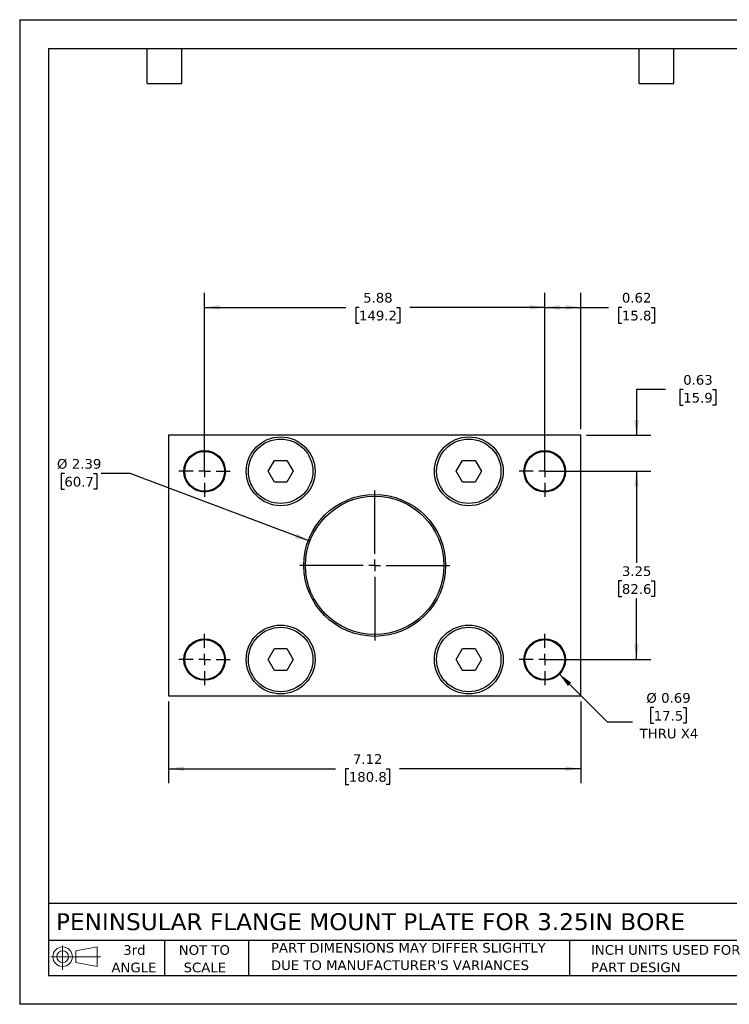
# Model space of a CAD drawing. Header units: inches. Extents: x 0 to 22, y 0 to 17.
# Tile 1 of 2: x 0 to 12.3, y 0 to 17. Entities that reach past the tile are written whole.
import ezdxf

# ---------------------------------------------------------------- set-up
doc = ezdxf.new("R2010")
doc.units = ezdxf.units.IN
doc.header["$LTSCALE"] = 2
doc.header["$MEASUREMENT"] = 0
doc.linetypes.add('SLD-Center', pattern=[0.75, 0.6, -0.05, 0.05, -0.05])
doc.linetypes.add('SLD-Solid', pattern=[0])
doc.layers.add('CENTER', color=40, linetype='SLD-Center')
doc.layers.add('SLD-DEFPOINTS', color=7, linetype='Continuous')
doc.layers.add('DIMENSIONS', color=140, linetype='SLD-Solid', lineweight=25)
doc.layers.add('TEXT', color=140, linetype='SLD-Solid', lineweight=25)
doc.styles.add('SLDTEXTSTYLE0', font='VERDANA.TTF')
doc.dimstyles.new('SLDDIMSTYLE0', dxfattribs={"dimtxt": 0.169922, "dimasz": 0.26, "dimexe": 0, "dimexo": 0.0625, "dimgap": 0.04248, "dimtad": 0, "dimtih": 1, "dimtoh": 1, "dimrnd": 1e-09, "dimzin": 12, "dimdsep": 46, "dimtxsty": 'SLDTEXTSTYLE0', "dimsah": 1, "dimcen": 0.09, "dimadec": 0, "dimazin": 3, "dimtfac": 1, "dimtofl": 0, "dimtmove": 0, "dimatfit": 3, "dimfxl": 0, "dimfrac": 2, "dimtolj": 1, "dimtzin": 12, "dimarcsym": 0})
doc.dimstyles.new('SLDDIMSTYLE1', dxfattribs={"dimtxt": 0.169922, "dimasz": 0.26, "dimexe": 0, "dimexo": 0.0625, "dimgap": 0.04248, "dimtad": 0, "dimtih": 1, "dimtoh": 1, "dimrnd": 1e-09, "dimdsep": 46, "dimtxsty": 'SLDTEXTSTYLE0', "dimsah": 1, "dimcen": 0.09, "dimadec": 0, "dimazin": 2, "dimtfac": 1, "dimtofl": 0, "dimtmove": 0, "dimatfit": 3, "dimfxl": 0, "dimfrac": 2, "dimtolj": 1, "dimtzin": 12, "dimarcsym": 0})
doc.dimstyles.new('SLDDIMSTYLE2', dxfattribs={"dimtxt": 0.169922, "dimasz": 0.26, "dimexe": 0, "dimexo": 0.0625, "dimgap": 0.04248, "dimtad": 0, "dimtih": 1, "dimtoh": 1, "dimrnd": 1e-09, "dimdsep": 46, "dimtxsty": 'SLDTEXTSTYLE0', "dimsah": 1, "dimcen": 0.09, "dimadec": 0, "dimazin": 2, "dimtfac": 1, "dimtmove": 0, "dimatfit": 0, "dimfxl": 0, "dimfrac": 2, "dimtolj": 1, "dimtzin": 12, "dimarcsym": 0})
doc.dimstyles.new('SLDDIMSTYLE3', dxfattribs={"dimtxt": 0.169922, "dimasz": 0.26, "dimexe": 0, "dimexo": 0.0625, "dimgap": 0.04248, "dimtad": 0, "dimtih": 1, "dimtoh": 1, "dimrnd": 1e-09, "dimdsep": 46, "dimtxsty": 'SLDTEXTSTYLE0', "dimsah": 1, "dimcen": 0, "dimadec": 0, "dimazin": 2, "dimtfac": 1, "dimtofl": 0, "dimtmove": 0, "dimatfit": 3, "dimfxl": 0, "dimfrac": 2, "dimtolj": 1, "dimtzin": 12, "dimarcsym": 0})
doc.dimstyles.new('SLDDIMSTYLE4', dxfattribs={"dimtxt": 0.169922, "dimasz": 0.26, "dimexe": 0, "dimexo": 0.0625, "dimgap": 0.04248, "dimtad": 0, "dimtih": 1, "dimtoh": 1, "dimrnd": 1e-09, "dimzin": 12, "dimdsep": 46, "dimtxsty": 'SLDTEXTSTYLE0', "dimsah": 1, "dimcen": 0, "dimadec": 0, "dimazin": 3, "dimtfac": 1, "dimtofl": 0, "dimtmove": 0, "dimatfit": 3, "dimfxl": 0, "dimfrac": 2, "dimtolj": 1, "dimtzin": 12, "dimarcsym": 0})

# ---------------------------------------------------------------- blocks, each defined once
blk = doc.blocks.new('Block11')
at = {"color": 7, "linetype": 'SLD-Solid', "lineweight": 18}
for p, q in [((0.204, 0.418), (0.204, 0)), ((0.431, 0.328), (0.801, 0.396)), ((0.801, 0.396), (0.801, 0.058)), ((0, 0.227), (0.856, 0.227)), ((0.431, 0.126), (0.431, 0.328)), ((0.431, 0.126), (0.801, 0.058))]:
    blk.add_line(p, q, dxfattribs=at)
for radius in [0.169, 0.101]:
    blk.add_circle((0.204, 0.227), radius, dxfattribs=at)
blk = doc.blocks.new('Block12')
at = {"layer": 'SLD-DEFPOINTS'}
blk.add_blockref('Block11', (0, 0), dxfattribs=at)
blk = doc.blocks.new('SW_NOTE_0_2')
at = {"layer": 'TEXT', "color": 0, "char_height": 0.16667, "attachment_point": 1, "style": 'SLDTEXTSTYLE0'}
for s, insert in [('PART DIMENSIONS MAY DIFFER SLIGHTLY ', (0, 0.212)), ("DUE TO MANUFACTURER'S VARIANCES", (0, -0.089))]:
    blk.add_mtext(s, dxfattribs=dict(at, insert=insert))
blk = doc.blocks.new('SW_NOTE_0_3')
at = {"layer": 'TEXT', "color": 0, "char_height": 0.1667, "attachment_point": 2, "style": 'SLDTEXTSTYLE0'}
for s, insert in [('NOT TO', (0.414, 0.212)), ('SCALE', (0.422, -0.089))]:
    blk.add_mtext(s, dxfattribs=dict(at, insert=insert))
blk = doc.blocks.new('SW_NOTE_0_4')
at = {"layer": 'TEXT', "color": 0, "char_height": 0.1667, "attachment_point": 2, "style": 'SLDTEXTSTYLE0'}
for s, insert in [('3rd', (0.182, 0.212)), ('ANGLE', (0.175, -0.089))]:
    blk.add_mtext(s, dxfattribs=dict(at, insert=insert))
blk = doc.blocks.new('SW_NOTE_0_5')
at = {"layer": 'TEXT', "color": 0, "char_height": 0.16667, "attachment_point": 1, "style": 'SLDTEXTSTYLE0'}
for s, insert in [('INCH UNITS USED FOR ', (0, 0.212)), ('PART DESIGN', (0, -0.089))]:
    blk.add_mtext(s, dxfattribs=dict(at, insert=insert))
blk = doc.blocks.new('_D')
at = {"layer": 'DIMENSIONS'}
for p, q in [((9.17, 9.203), (10.905, 9.203)), ((10.655, 9.203), (10.655, 7.62)), ((10.403, 7.312), (10.346, 7.312)), ((10.346, 7.312), (10.346, 7.042)), ((10.908, 7.312), (10.965, 7.312)), ((10.965, 7.312), (10.965, 7.042)), ((10.346, 7.042), (10.403, 7.042)), ((10.655, 5.953), (10.655, 7.004)), ((10.965, 7.042), (10.908, 7.042)), ((9.17, 5.953), (10.905, 5.953))]:
    blk.add_line(p, q, dxfattribs=at)
for points in [[(10.655, 9.203), (10.615, 8.943), (10.695, 8.943)], [(10.655, 5.953), (10.695, 6.213), (10.615, 6.213)]]:
    blk.add_solid(points, dxfattribs=at)
at = {"layer": 'DIMENSIONS', "char_height": 0.1667, "attachment_point": 1, "style": 'SLDTEXTSTYLE0'}
for s, insert in [('3.25', (10.403, 7.562)), ('82.6', (10.403, 7.254))]:
    blk.add_mtext(s, dxfattribs=dict(at, insert=insert))
blk = doc.blocks.new('_D_1')
at = {"layer": 'DIMENSIONS'}
for p, q in [((3.195, 9.303), (3.195, 12.283)), ((9.07, 9.303), (9.07, 12.283)), ((3.195, 12.033), (5.632, 12.033)), ((5.862, 12.033), (5.805, 12.033)), ((5.805, 12.033), (5.805, 11.763)), ((6.508, 12.033), (6.565, 12.033)), ((6.565, 12.033), (6.565, 11.763)), ((9.07, 12.033), (6.739, 12.033)), ((5.805, 11.763), (5.862, 11.763)), ((6.565, 11.763), (6.508, 11.763))]:
    blk.add_line(p, q, dxfattribs=at)
for points in [[(3.195, 12.033), (3.455, 11.993), (3.455, 12.073)], [(9.07, 12.033), (8.81, 12.073), (8.81, 11.993)]]:
    blk.add_solid(points, dxfattribs=at)
at = {"layer": 'DIMENSIONS', "char_height": 0.1667, "attachment_point": 1, "style": 'SLDTEXTSTYLE0'}
for s, insert in [('5.88', (5.933, 12.283)), ('149.2', (5.862, 11.975))]:
    blk.add_mtext(s, dxfattribs=dict(at, insert=insert))
blk = doc.blocks.new('_D_2')
at = {"layer": 'DIMENSIONS'}
for p, q in [((9.07, 9.303), (9.07, 12.283)), ((9.693, 9.928), (9.693, 12.283)), ((9.07, 12.033), (9.693, 12.033)), ((9.693, 12.033), (10.173, 12.033)), ((10.403, 12.033), (10.346, 12.033)), ((10.346, 12.033), (10.346, 11.763)), ((10.908, 12.033), (10.965, 12.033)), ((10.965, 12.033), (10.965, 11.763)), ((10.346, 11.763), (10.403, 11.763)), ((10.965, 11.763), (10.908, 11.763))]:
    blk.add_line(p, q, dxfattribs=at)
for points in [[(9.07, 12.033), (9.33, 11.993), (9.33, 12.073)], [(9.693, 12.033), (9.433, 12.073), (9.433, 11.993)]]:
    blk.add_solid(points, dxfattribs=at)
at = {"layer": 'DIMENSIONS', "char_height": 0.1667, "attachment_point": 1, "style": 'SLDTEXTSTYLE0'}
for s, insert in [('0.62', (10.403, 12.283)), ('15.8', (10.403, 11.975))]:
    blk.add_mtext(s, dxfattribs=dict(at, insert=insert))
blk = doc.blocks.new('_D_3')
at = {"layer": 'DIMENSIONS'}
for p, q in [((11.155, 10.616), (10.655, 10.616)), ((10.655, 10.616), (10.655, 9.828)), ((11.462, 10.616), (11.405, 10.616)), ((11.405, 10.616), (11.405, 10.346)), ((11.967, 10.616), (12.024, 10.616)), ((12.024, 10.616), (12.024, 10.346)), ((11.405, 10.346), (11.462, 10.346)), ((12.024, 10.346), (11.967, 10.346)), ((9.793, 9.828), (10.905, 9.828)), ((9.17, 9.203), (10.905, 9.203)), ((10.655, 9.203), (10.655, 8.703))]:
    blk.add_line(p, q, dxfattribs=at)
for points in [[(10.655, 9.828), (10.695, 10.088), (10.615, 10.088)], [(10.655, 9.203), (10.615, 8.943), (10.695, 8.943)]]:
    blk.add_solid(points, dxfattribs=at)
at = {"layer": 'DIMENSIONS', "char_height": 0.1667, "attachment_point": 1, "style": 'SLDTEXTSTYLE0'}
for s, insert in [('0.63', (11.462, 10.865)), ('15.9', (11.462, 10.557))]:
    blk.add_mtext(s, dxfattribs=dict(at, insert=insert))
blk = doc.blocks.new('_D_4')
at = {"layer": 'DIMENSIONS'}
for p, q in [((9.314, 5.71), (10.146, 4.877)), ((10.953, 5.124), (10.896, 5.124)), ((10.896, 5.124), (10.896, 4.854)), ((11.458, 5.124), (11.515, 5.124)), ((11.515, 5.124), (11.515, 4.854)), ((10.146, 4.877), (10.584, 4.877)), ((10.896, 4.854), (10.953, 4.854)), ((11.515, 4.854), (11.458, 4.854))]:
    blk.add_line(p, q, dxfattribs=at)
blk.add_solid([(9.314, 5.71), (9.469, 5.498), (9.526, 5.555)], dxfattribs=at)
at = {"layer": 'DIMENSIONS', "char_height": 0.1667, "attachment_point": 1, "style": 'SLDTEXTSTYLE0'}
for s, insert in [('%%c', (10.825, 5.374)), ('0.69', (11.081, 5.374)), ('17.5', (10.953, 5.066)), ('THRU X4', (10.709, 4.758))]:
    blk.add_mtext(s, dxfattribs=dict(at, insert=insert))
blk = doc.blocks.new('_D_5')
at = {"layer": 'DIMENSIONS'}
for p, q in [((2.573, 5.228), (2.573, 3.818)), ((9.693, 5.228), (9.693, 3.818)), ((2.573, 4.068), (5.456, 4.068)), ((5.686, 4.068), (5.629, 4.068)), ((5.629, 4.068), (5.629, 3.798)), ((6.332, 4.068), (6.389, 4.068)), ((6.389, 4.068), (6.389, 3.798)), ((9.693, 4.068), (6.563, 4.068)), ((5.629, 3.798), (5.686, 3.798)), ((6.389, 3.798), (6.332, 3.798))]:
    blk.add_line(p, q, dxfattribs=at)
for points in [[(2.573, 4.068), (2.833, 4.028), (2.833, 4.108)], [(9.693, 4.068), (9.433, 4.108), (9.433, 4.028)]]:
    blk.add_solid(points, dxfattribs=at)
at = {"layer": 'DIMENSIONS', "char_height": 0.1667, "attachment_point": 1, "style": 'SLDTEXTSTYLE0'}
for s, insert in [('7.12', (5.757, 4.318)), ('180.8', (5.686, 4.01))]:
    blk.add_mtext(s, dxfattribs=dict(at, insert=insert))
blk = doc.blocks.new('_D_6')
at = {"layer": 'DIMENSIONS'}
for p, q in [((0.773, 9.165), (0.716, 9.165)), ((0.716, 9.165), (0.716, 8.895)), ((1.278, 9.165), (1.335, 9.165)), ((1.335, 9.165), (1.335, 8.895)), ((1.906, 9.165), (1.406, 9.165)), ((5.014, 7.998), (1.906, 9.165)), ((0.716, 8.895), (0.773, 8.895)), ((1.335, 8.895), (1.278, 8.895))]:
    blk.add_line(p, q, dxfattribs=at)
blk.add_solid([(5.014, 7.998), (4.785, 8.127), (4.757, 8.052)], dxfattribs=at)
at = {"layer": 'DIMENSIONS', "char_height": 0.1667, "attachment_point": 1, "style": 'SLDTEXTSTYLE0'}
for s, insert in [('%%c', (0.645, 9.415)), ('2.39', (0.901, 9.415)), ('60.7', (0.773, 9.107))]:
    blk.add_mtext(s, dxfattribs=dict(at, insert=insert))
blk = doc.blocks.new('SW_CENTERMARKSYMBOL_0')
at = {"layer": 'CENTER', "color": 0}
for p, q in [((0, 0.2), (0, 1.295)), ((-0.2, 0), (-1.295, 0)), ((0, 0), (-0.1, 0)), ((0, 0), (0, 0.1)), ((0, 0), (0, -0.1)), ((0, 0), (0.1, 0)), ((0.2, 0), (1.295, 0)), ((0, -0.2), (0, -1.295))]:
    blk.add_line(p, q, dxfattribs=at)
blk = doc.blocks.new('SW_CENTERMARKSYMBOL_1')
at = {"layer": 'CENTER', "color": 0}
for p, q in [((0, 0.2), (0, 0.44375)), ((-0.2, 0), (-0.44375, 0)), ((0, 0), (-0.1, 0)), ((0, 0), (0, 0.1)), ((0, 0), (0, -0.1)), ((0, 0), (0.1, 0)), ((0.2, 0), (0.44375, 0)), ((0, -0.2), (0, -0.44375))]:
    blk.add_line(p, q, dxfattribs=at)
blk = doc.blocks.new('SW_CENTERMARKSYMBOL_2')
at = {"layer": 'CENTER', "color": 0}
for p, q in [((0, 0.2), (0, 0.44375)), ((-0.2, 0), (-0.44375, 0)), ((0, 0), (-0.1, 0)), ((0, 0), (0, 0.1)), ((0, 0), (0, -0.1)), ((0, 0), (0.1, 0)), ((0.2, 0), (0.44375, 0)), ((0, -0.2), (0, -0.44375))]:
    blk.add_line(p, q, dxfattribs=at)
blk = doc.blocks.new('SW_CENTERMARKSYMBOL_3')
at = {"layer": 'CENTER', "color": 0}
for p, q in [((0, 0.2), (0, 0.44375)), ((-0.2, 0), (-0.44375, 0)), ((0, 0), (-0.1, 0)), ((0, 0), (0, 0.1)), ((0, 0), (0, -0.1)), ((0, 0), (0.1, 0)), ((0.2, 0), (0.44375, 0)), ((0, -0.2), (0, -0.44375))]:
    blk.add_line(p, q, dxfattribs=at)
blk = doc.blocks.new('SW_CENTERMARKSYMBOL_4')
at = {"layer": 'CENTER', "color": 0}
for p, q in [((0, 0.2), (0, 0.44375)), ((-0.2, 0), (-0.44375, 0)), ((0, 0), (-0.1, 0)), ((0, 0), (0, 0.1)), ((0, 0), (0, -0.1)), ((0, 0), (0.1, 0)), ((0.2, 0), (0.44375, 0)), ((0, -0.2), (0, -0.44375))]:
    blk.add_line(p, q, dxfattribs=at)

msp = doc.modelspace()

# ---------------------------------------------------------------- linework, layer by layer
at = {"color": 7, "linetype": 'SLD-Solid'}
for p, q in [((0, 17), (0, 0)), ((0, 17), (22, 17)), ((22, 0), (0, 0))]:
    msp.add_line(p, q, dxfattribs=at)
for p, q in [((2.573, 9.828), (2.573, 5.328)), ((9.693, 9.828), (2.573, 9.828)), ((9.693, 5.328), (9.693, 9.828)), ((4.291, 9.203), (4.4, 9.391)), ((4.4, 9.391), (4.616, 9.391)), ((4.616, 9.391), (4.725, 9.203)), ((7.541, 9.203), (7.65, 9.391)), ((7.65, 9.391), (7.866, 9.391)), ((7.866, 9.391), (7.975, 9.203)), ((4.4, 9.016), (4.291, 9.203)), ((4.725, 9.203), (4.616, 9.016)), ((7.65, 9.016), (7.541, 9.203)), ((7.975, 9.203), (7.866, 9.016)), ((4.616, 9.016), (4.4, 9.016)), ((7.866, 9.016), (7.65, 9.016)), ((4.291, 5.953), (4.4, 6.141)), ((4.4, 6.141), (4.616, 6.141)), ((4.616, 6.141), (4.725, 5.953)), ((7.541, 5.953), (7.65, 6.141)), ((7.65, 6.141), (7.866, 6.141)), ((7.866, 6.141), (7.975, 5.953)), ((4.4, 5.766), (4.291, 5.953)), ((4.725, 5.953), (4.616, 5.766)), ((7.65, 5.766), (7.541, 5.953)), ((7.975, 5.953), (7.866, 5.766)), ((4.616, 5.766), (4.4, 5.766)), ((7.866, 5.766), (7.65, 5.766)), ((2.573, 5.328), (9.693, 5.328))]:
    msp.add_line(p, q)
for centre, radius in [((4.508, 9.203), 0.594), ((4.508, 9.203), 0.556), ((7.758, 9.203), 0.594), ((7.758, 9.203), 0.556), ((3.195, 9.203), 0.359), ((3.195, 9.203), 0.344), ((9.07, 9.203), 0.359), ((9.07, 9.203), 0.344), ((6.133, 7.578), 1.225), ((6.133, 7.578), 1.195), ((4.508, 5.953), 0.594), ((4.508, 5.953), 0.556), ((7.758, 5.953), 0.594), ((7.758, 5.953), 0.556), ((3.195, 5.953), 0.359), ((3.195, 5.953), 0.344), ((9.07, 5.953), 0.359), ((9.07, 5.953), 0.344)]:
    msp.add_circle(centre, radius)
at = {"layer": 'TEXT'}
for p, q in [((0.5, 16.5), (21.5, 16.5)), ((0.5, 16.5), (0.5, 0.5)), ((2.2, 15.9), (2.2, 16.5)), ((2.8, 15.9), (2.8, 16.5)), ((10.7, 15.9), (10.7, 16.5)), ((11.3, 15.9), (11.3, 16.5)), ((2.2, 15.9), (2.8, 15.9)), ((10.7, 15.9), (11.3, 15.9)), ((21.5, 1.742), (0.5, 1.742)), ((21.5, 1.1), (0.5, 1.1)), ((2.5, 1.1), (2.5, 0.5)), ((3.954, 1.1), (3.954, 0.5)), ((9.5, 1.1), (9.5, 0.5)), ((0.5, 0.5), (21.5, 0.5))]:
    msp.add_line(p, q, dxfattribs=at)

# ---------------------------------------------------------------- block references
at = {"layer": 'CENTER'}
for name, p in [('SW_CENTERMARKSYMBOL_3', (3.195, 9.203)), ('SW_CENTERMARKSYMBOL_1', (9.07, 9.203)), ('SW_CENTERMARKSYMBOL_0', (6.133, 7.578)), ('SW_CENTERMARKSYMBOL_4', (3.195, 5.953)), ('SW_CENTERMARKSYMBOL_2', (9.07, 5.953))]:
    msp.add_blockref(name, p, dxfattribs=at)
at = {"layer": 'SLD-DEFPOINTS'}
msp.add_blockref('Block12', (0.538, 0.595), dxfattribs=at)
at = {"layer": 'TEXT'}
for name, p in [('SW_NOTE_0_4', (1.799, 0.809)), ('SW_NOTE_0_3', (2.776, 0.809)), ('SW_NOTE_0_2', (4.34, 0.848)), ('SW_NOTE_0_5', (9.868, 0.811))]:
    msp.add_blockref(name, p, dxfattribs=at)

# ---------------------------------------------------------------- texts
at = {"layer": 'TEXT', "insert": (0.627, 1.573), "char_height": 0.29167, "attachment_point": 1, "style": 'SLDTEXTSTYLE0'}
msp.add_mtext('PENINSULAR FLANGE MOUNT PLATE FOR 3.25IN BORE', dxfattribs=at)

# ---------------------------------------------------------------- dimensions: what is measured, and where the dimension line sits
at = {"layer": 'DIMENSIONS'}
for base, p1, p2, dimstyle, picture, middle in [((3.195487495, 12.032939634), (9.070487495, 9.203215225), (3.195487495, 9.203215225), 'SLDDIMSTYLE0', '_D_1', (6.185153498, 12.032939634)), ((9.07, 12.033), (9.693, 9.828), (9.07, 9.203), 'SLDDIMSTYLE1', '_D_2', (10.655, 12.033))]:
    dim = msp.add_linear_dim(base=base, p1=p1, p2=p2, dimstyle=dimstyle, dxfattribs=at)
    dim.commit()
    dim.dimension.update_dxf_attribs({"geometry": picture, "text_midpoint": middle, "dimtype": 160})
for base, p1, p2, angle, dimstyle, picture, middle in [((10.655399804, 9.828215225), (9.070487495, 9.203215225), (9.692987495, 9.828215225), 90, 'SLDDIMSTYLE2', '_D_3', (10.655399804, 10.6156168)), ((10.655, 5.953), (9.07, 9.203), (9.07, 5.953), 90, 'SLDDIMSTYLE0', '_D', (10.655, 7.312)), ((9.693, 4.068), (2.573, 5.328), (9.693, 5.328), 0, 'SLDDIMSTYLE0', '_D_5', (6.009, 4.068))]:
    dim = msp.add_linear_dim(base=base, p1=p1, p2=p2, angle=angle, dimstyle=dimstyle, dxfattribs=at)
    dim.commit()
    dim.dimension.update_dxf_attribs({"geometry": picture, "text_midpoint": middle, "dimtype": 160})
dim = msp.add_diameter_dim_2p(p1=(7.252, 7.158), p2=(5.014, 7.998), dimstyle='SLDDIMSTYLE4', dxfattribs=at)
dim.commit()
dim.dimension.update_dxf_attribs({"geometry": '_D_6', "text_midpoint": (1.026, 9.165), "dimtype": 163})
dim = msp.add_diameter_dim_2p(p1=(8.827, 6.196), p2=(9.314, 5.71), text='<>\\PTHRU X4', dimstyle='SLDDIMSTYLE3', dxfattribs=at)
dim.commit()
dim.dimension.update_dxf_attribs({"geometry": '_D_4', "text_midpoint": (11.205, 4.989), "dimtype": 163})

doc.saveas('drawing.dxf')
